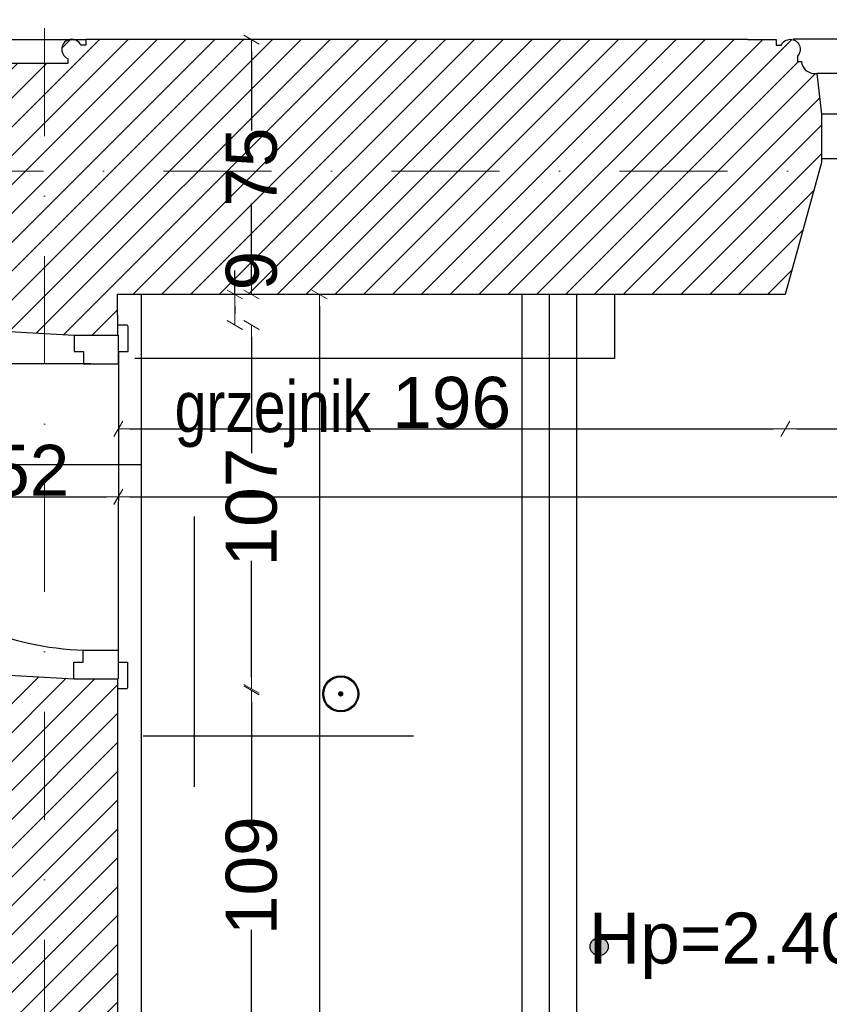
# Model space of a CAD drawing. Header units: millimetres. Extents: x 77315 to 1057463, y -108895 to -47643.
# Tile 46 of 62: x 101895 to 104276, y -95871 to -92975. Entities that reach past the tile are written whole.
import ezdxf

# ---------------------------------------------------------------- set-up
doc = ezdxf.new("R2010")
doc.units = ezdxf.units.MM
doc.header["$MEASUREMENT"] = 0
doc.linetypes.add('Dot & Dashed', pattern=[670.277762, 317.5, -176.388889, 0, -176.388874])
for name, color, linetype in [('A-DRZWI', 7, 'Continuous'), ('A-WYSOKOSCI', 7, 'Continuous'), ('belki nad', 7, 'Continuous'), ('CO TO JEST', 7, 'Continuous'), ('detalokna', 7, 'Continuous'), ('DIM MALY', 7, 'Continuous'), ('Drawing & Figure', 7, 'Continuous'), ('DRZWI', 7, 'Continuous'), ('linia nadproza', 7, 'Continuous'), ('Nowe_Annotation - Text', 7, 'Continuous'), ('Nowe_Interior - Lamp', 7, 'Continuous'), ('OKNO_DETAL', 7, 'Continuous'), ('opisy inne', 7, 'Continuous'), ('OSIE', 7, 'Continuous'), ('SCIANY_KONSTR', 7, 'Continuous'), ('Structural - Bearing', 7, 'Continuous'), ('Structural - Grid', 7, 'Continuous')]:
    doc.layers.add(name, color=color, linetype=linetype)
doc.styles.add('STYL_AUTOMATYCZNY_1', font='arial.ttf')
doc.styles.add('STYL_AUTOMATYCZNY_2', font='arial.ttf')
doc.styles.add('STYL_AUTOMATYCZNY_6', font='arial.ttf', dxfattribs={"width": 0.8})
doc.dimstyles.new('STYL_AUTOMATYCZNY__1', dxfattribs={"dimtxt": 150, "dimasz": 34.231941, "dimexe": 0.18, "dimexo": 0.0625, "dimgap": 0, "dimtad": 1, "dimdec": 0, "dimlfac": 0.1, "dimzin": 0, "dimdsep": 46, "dimtxsty": 'STYL_AUTOMATYCZNY_2', "dimblk": 'ARROWHEAD_2', "dimblk1": 'ARROWHEAD_2', "dimblk2": 'ARROWHEAD_2', "dimcen": 0.09, "dimse1": 1, "dimse2": 1, "dimclrd": 7, "dimclre": 7, "dimclrt": 7, "dimadec": 0, "dimazin": 0, "dimtfac": 1, "dimtdec": 4, "dimtmove": 0, "dimatfit": 3, "dimfxl": 0, "dimtolj": 1, "dimtzin": 0, "dimarcsym": 0})
doc.dimstyles.new('STYL_AUTOMATYCZNY__2', dxfattribs={"dimtxt": 150, "dimasz": 34.231941, "dimexe": 0.18, "dimexo": 0.0625, "dimgap": 0, "dimtad": 1, "dimtih": 1, "dimtoh": 1, "dimdec": 0, "dimlfac": 0.1, "dimzin": 0, "dimdsep": 46, "dimtxsty": 'STYL_AUTOMATYCZNY_2', "dimblk": 'ARROWHEAD_2', "dimblk1": 'ARROWHEAD_2', "dimblk2": 'ARROWHEAD_2', "dimcen": 0.09, "dimse1": 1, "dimse2": 1, "dimclrd": 7, "dimclre": 7, "dimclrt": 7, "dimadec": 0, "dimazin": 0, "dimtfac": 1, "dimtdec": 4, "dimtmove": 0, "dimatfit": 3, "dimfxl": 0, "dimtolj": 1, "dimtzin": 0, "dimarcsym": 0})
pattern_1 = [(45, (0, 0), (-42.426407, 42.426407), [])]

# ---------------------------------------------------------------- blocks, each defined once
blk = doc.blocks.new('ARROWHEAD_2')
at = {"color": 0, "linetype": 'Continuous', "lineweight": 0}
for p, q in [((0, 0), (-1, 0)), ((-0.378, -0.655), (0.378, 0.655))]:
    blk.add_line(p, q, dxfattribs=at)
blk = doc.blocks.new('*D75')
at = {"layer": 'Defpoints', "color": 0}
for p in [(102575.7, -93782.9), (102372.8, -93872.9), (102527.4, -93872.9)]:
    blk.add_point(p, dxfattribs=at)
at = {"layer": 'DIM MALY', "color": 7, "lineweight": -2}
for p, q in [((102527.4, -93782.9), (102527.4, -93712.8)), ((102527.4, -93817.1), (102527.4, -93838.7))]:
    blk.add_line(p, q, dxfattribs=at)
at = {"layer": 'DIM MALY', "color": 7, "lineweight": -2, "xscale": 34.23194115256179, "yscale": 34.23194115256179, "zscale": 34.23194115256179}
for p, rotation in [((102527.4, -93782.9), 90), ((102527.4, -93872.9), 270)]:
    blk.add_blockref('ARROWHEAD_2', p, dxfattribs=dict(at, rotation=rotation))
at = {"layer": 'DIM MALY', "color": 7, "insert": (102576.7, -93712.8), "char_height": 150, "attachment_point": 5, "rotation": 90, "style": 'STYL_AUTOMATYCZNY_2'}
blk.add_mtext('\\A1;9', dxfattribs=at)
blk = doc.blocks.new('*D76')
at = {"layer": 'Defpoints', "color": 0}
for p in [(102380.5, -93872.9), (102370.5, -94942.9), (102576.7, -94942.9)]:
    blk.add_point(p, dxfattribs=at)
at = {"layer": 'DIM MALY', "color": 7, "lineweight": -2}
for p, q in [((102576.7, -93907.1), (102576.7, -94249.6)), ((102576.7, -94908.7), (102576.7, -94566.9))]:
    blk.add_line(p, q, dxfattribs=at)
at = {"layer": 'DIM MALY', "color": 7, "lineweight": -2, "xscale": 34.23194115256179, "yscale": 34.23194115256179, "zscale": 34.23194115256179}
for p, rotation in [((102576.7, -93872.9), 90), ((102576.7, -94942.9), 270)]:
    blk.add_blockref('ARROWHEAD_2', p, dxfattribs=dict(at, rotation=rotation))
at = {"layer": 'DIM MALY', "color": 7, "insert": (102576.7, -94408.3), "char_height": 150, "attachment_point": 5, "rotation": 90, "style": 'STYL_AUTOMATYCZNY_2'}
blk.add_mtext('\\A1;107', dxfattribs=at)
blk = doc.blocks.new('*D77')
at = {"layer": 'Defpoints', "color": 0}
for p in [(102370.5, -94947.4), (102576.7, -96037.4), (102762.2, -96037.4)]:
    blk.add_point(p, dxfattribs=at)
at = {"layer": 'DIM MALY', "color": 7, "lineweight": -2}
for p, q in [((102576.7, -94981.6), (102576.7, -95333.9)), ((102576.7, -96003.1), (102576.7, -95651.5))]:
    blk.add_line(p, q, dxfattribs=at)
at = {"layer": 'DIM MALY', "color": 7, "lineweight": -2, "xscale": 34.23194115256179, "yscale": 34.23194115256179, "zscale": 34.23194115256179}
for p, rotation in [((102576.7, -94947.4), 90), ((102576.7, -96037.4), 270)]:
    blk.add_blockref('ARROWHEAD_2', p, dxfattribs=dict(at, rotation=rotation))
at = {"layer": 'DIM MALY', "color": 7, "insert": (102576.7, -95492.7), "char_height": 150, "attachment_point": 5, "rotation": 90, "style": 'STYL_AUTOMATYCZNY_2'}
blk.add_mtext('\\A1;109', dxfattribs=at)
blk = doc.blocks.new('*D80')
at = {"layer": 'Defpoints', "color": 0}
for p in [(102576.2, -93782.9), (102112.2, -99952.8), (102776.7, -99952.8)]:
    blk.add_point(p, dxfattribs=at)
at = {"layer": 'DIM MALY', "color": 7, "lineweight": -2}
for p, q in [((102776.7, -93817.1), (102776.7, -96702.1)), ((102776.7, -99918.6), (102776.7, -97034.3))]:
    blk.add_line(p, q, dxfattribs=at)
at = {"layer": 'DIM MALY', "color": 7, "lineweight": -2, "xscale": 34.23194115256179, "yscale": 34.23194115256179, "zscale": 34.23194115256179}
for p, rotation in [((102776.7, -93782.9), 90), ((102776.7, -99952.8), 270)]:
    blk.add_blockref('ARROWHEAD_2', p, dxfattribs=dict(at, rotation=rotation))
at = {"layer": 'DIM MALY', "color": 7, "insert": (102776.7, -96868.2), "char_height": 150, "attachment_point": 5, "rotation": 90, "style": 'STYL_AUTOMATYCZNY_2'}
blk.add_mtext('\\A1;617', dxfattribs=at)
blk = doc.blocks.new('*D240')
at = {"layer": 'Defpoints', "color": 0}
for p in [(102184.5, -93987.9), (101664, -94246.8), (102184.5, -94377.8)]:
    blk.add_point(p, dxfattribs=at)
at = {"layer": 'DIM MALY', "color": 7, "lineweight": -2}
blk.add_line((101698.3, -94377.8), (102150.3, -94377.8), dxfattribs=at)
at = {"layer": 'DIM MALY', "color": 7, "lineweight": -2, "xscale": 34.23194115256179, "yscale": 34.23194115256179, "zscale": 34.23194115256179, "rotation": 180}
blk.add_blockref('ARROWHEAD_2', (101664, -94377.8), dxfattribs=at)
at = {"layer": 'DIM MALY', "color": 7, "lineweight": -2, "xscale": 34.23194115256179, "yscale": 34.23194115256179, "zscale": 34.23194115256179}
blk.add_blockref('ARROWHEAD_2', (102184.5, -94377.8), dxfattribs=at)
at = {"layer": 'DIM MALY', "color": 7, "insert": (101924, -94301.2), "char_height": 150, "attachment_point": 5, "style": 'STYL_AUTOMATYCZNY_2'}
blk.add_mtext('\\A1;52', dxfattribs=at)
blk = doc.blocks.new('*D241')
at = {"layer": 'Defpoints', "color": 0}
for p in [(102184.5, -93788), (104146.5, -93788.2), (104146.5, -94177.9)]:
    blk.add_point(p, dxfattribs=at)
at = {"layer": 'DIM MALY', "color": 7, "lineweight": -2}
blk.add_line((102218.8, -94177.9), (104112.2, -94177.9), dxfattribs=at)
at = {"layer": 'DIM MALY', "color": 7, "lineweight": -2, "xscale": 34.23194115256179, "yscale": 34.23194115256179, "zscale": 34.23194115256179, "rotation": 180}
blk.add_blockref('ARROWHEAD_2', (102184.5, -94177.9), dxfattribs=at)
at = {"layer": 'DIM MALY', "color": 7, "lineweight": -2, "xscale": 34.23194115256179, "yscale": 34.23194115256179, "zscale": 34.23194115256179}
blk.add_blockref('ARROWHEAD_2', (104146.5, -94177.9), dxfattribs=at)
at = {"layer": 'DIM MALY', "color": 7, "insert": (103165.1, -94101.3), "char_height": 150, "attachment_point": 5, "style": 'STYL_AUTOMATYCZNY_2'}
blk.add_mtext('\\A1;196', dxfattribs=at)
blk = doc.blocks.new('*D299')
at = {"layer": 'Defpoints', "color": 0}
for p in [(102595.7, -93033.5), (102576.7, -93782.9), (102595.6, -93782.9)]:
    blk.add_point(p, dxfattribs=at)
at = {"layer": 'DIM MALY', "color": 7, "lineweight": -2}
for p, q in [((102576.7, -93067.7), (102576.7, -93301)), ((102576.7, -93748.6), (102576.7, -93515.8))]:
    blk.add_line(p, q, dxfattribs=at)
at = {"layer": 'DIM MALY', "color": 7, "lineweight": -2, "xscale": 34.23194115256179, "yscale": 34.23194115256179, "zscale": 34.23194115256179}
for p, rotation in [((102576.7, -93033.5), 90), ((102576.7, -93782.9), 270)]:
    blk.add_blockref('ARROWHEAD_2', p, dxfattribs=dict(at, rotation=rotation))
at = {"layer": 'DIM MALY', "color": 7, "insert": (102576.7, -93408.4), "char_height": 150, "attachment_point": 5, "rotation": 90, "style": 'STYL_AUTOMATYCZNY_2'}
blk.add_mtext('\\A1;75', dxfattribs=at)
blk = doc.blocks.new('*D311')
at = {"layer": 'Defpoints', "color": 0}
for p in [(107046.6, -93782.9), (102184.5, -93987.8), (107046.6, -94377.9)]:
    blk.add_point(p, dxfattribs=at)
at = {"layer": 'DIM MALY', "color": 7, "lineweight": -2}
blk.add_line((102218.8, -94377.9), (107012.4, -94377.9), dxfattribs=at)
at = {"layer": 'DIM MALY', "color": 7, "lineweight": -2, "xscale": 34.23194115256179, "yscale": 34.23194115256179, "zscale": 34.23194115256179, "rotation": 180}
blk.add_blockref('ARROWHEAD_2', (102184.5, -94377.9), dxfattribs=at)
at = {"layer": 'DIM MALY', "color": 7, "lineweight": -2, "xscale": 34.23194115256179, "yscale": 34.23194115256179, "zscale": 34.23194115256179}
blk.add_blockref('ARROWHEAD_2', (107046.6, -94377.9), dxfattribs=at)
at = {"layer": 'DIM MALY', "color": 7, "insert": (104615.2, -94301.3), "char_height": 150, "attachment_point": 5, "style": 'STYL_AUTOMATYCZNY_2'}
blk.add_mtext('\\A1;486', dxfattribs=at)
blk = doc.blocks.new('*D312')
at = {"layer": 'Defpoints', "color": 0}
for p in [(102184.5, -93788), (104146.5, -93788.2), (104146.5, -94177.9)]:
    blk.add_point(p, dxfattribs=at)
at = {"layer": 'DIM MALY', "color": 7, "lineweight": -2}
blk.add_line((102218.8, -94177.9), (104112.2, -94177.9), dxfattribs=at)
at = {"layer": 'DIM MALY', "color": 7, "lineweight": -2, "xscale": 34.23194115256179, "yscale": 34.23194115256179, "zscale": 34.23194115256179, "rotation": 180}
blk.add_blockref('ARROWHEAD_2', (102184.5, -94177.9), dxfattribs=at)
at = {"layer": 'DIM MALY', "color": 7, "lineweight": -2, "xscale": 34.23194115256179, "yscale": 34.23194115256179, "zscale": 34.23194115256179}
blk.add_blockref('ARROWHEAD_2', (104146.5, -94177.9), dxfattribs=at)
at = {"layer": 'DIM MALY', "color": 7, "insert": (103165.1, -94101.3), "char_height": 150, "attachment_point": 5, "style": 'STYL_AUTOMATYCZNY_2'}
blk.add_mtext('\\A1;196', dxfattribs=at)
blk = doc.blocks.new('*D313')
at = {"layer": 'Defpoints', "color": 0}
for p in [(104146.5, -93788.2), (105166.5, -93788), (105166.5, -94177.9)]:
    blk.add_point(p, dxfattribs=at)
at = {"layer": 'DIM MALY', "color": 7, "lineweight": -2}
blk.add_line((104180.7, -94177.9), (105132.3, -94177.9), dxfattribs=at)
at = {"layer": 'DIM MALY', "color": 7, "lineweight": -2, "xscale": 34.23194115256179, "yscale": 34.23194115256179, "zscale": 34.23194115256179, "rotation": 180}
blk.add_blockref('ARROWHEAD_2', (104146.5, -94177.9), dxfattribs=at)
at = {"layer": 'DIM MALY', "color": 7, "lineweight": -2, "xscale": 34.23194115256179, "yscale": 34.23194115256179, "zscale": 34.23194115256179}
blk.add_blockref('ARROWHEAD_2', (105166.5, -94177.9), dxfattribs=at)
at = {"layer": 'DIM MALY', "color": 7, "insert": (104656.1, -94101.3), "char_height": 150, "attachment_point": 5, "style": 'STYL_AUTOMATYCZNY_2'}
blk.add_mtext('\\A1;102', dxfattribs=at)
blk = doc.blocks.new('*D314')
at = {"layer": 'Defpoints', "color": 0}
for p in [(102184.5, -93788), (104146.5, -93788.2), (104146.5, -94177.9)]:
    blk.add_point(p, dxfattribs=at)
at = {"layer": 'DIM MALY', "color": 7, "lineweight": -2}
blk.add_line((102218.8, -94177.9), (104112.2, -94177.9), dxfattribs=at)
at = {"layer": 'DIM MALY', "color": 7, "lineweight": -2, "xscale": 34.23194115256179, "yscale": 34.23194115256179, "zscale": 34.23194115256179, "rotation": 180}
blk.add_blockref('ARROWHEAD_2', (102184.5, -94177.9), dxfattribs=at)
at = {"layer": 'DIM MALY', "color": 7, "lineweight": -2, "xscale": 34.23194115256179, "yscale": 34.23194115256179, "zscale": 34.23194115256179}
blk.add_blockref('ARROWHEAD_2', (104146.5, -94177.9), dxfattribs=at)
at = {"layer": 'DIM MALY', "color": 7, "insert": (103165.1, -94101.3), "char_height": 150, "attachment_point": 5, "style": 'STYL_AUTOMATYCZNY_2'}
blk.add_mtext('\\A1;196', dxfattribs=at)
blk = doc.blocks.new('*D315')
at = {"layer": 'Defpoints', "color": 0}
for p in [(104146.5, -93788.2), (105166.5, -93788), (105166.5, -94177.9)]:
    blk.add_point(p, dxfattribs=at)
at = {"layer": 'DIM MALY', "color": 7, "lineweight": -2}
blk.add_line((104180.7, -94177.9), (105132.3, -94177.9), dxfattribs=at)
at = {"layer": 'DIM MALY', "color": 7, "lineweight": -2, "xscale": 34.23194115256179, "yscale": 34.23194115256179, "zscale": 34.23194115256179, "rotation": 180}
blk.add_blockref('ARROWHEAD_2', (104146.5, -94177.9), dxfattribs=at)
at = {"layer": 'DIM MALY', "color": 7, "lineweight": -2, "xscale": 34.23194115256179, "yscale": 34.23194115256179, "zscale": 34.23194115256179}
blk.add_blockref('ARROWHEAD_2', (105166.5, -94177.9), dxfattribs=at)
at = {"layer": 'DIM MALY', "color": 7, "insert": (104656.1, -94101.3), "char_height": 150, "attachment_point": 5, "style": 'STYL_AUTOMATYCZNY_2'}
blk.add_mtext('\\A1;102', dxfattribs=at)
blk = doc.blocks.new('*D375')
at = {"layer": 'Defpoints', "color": 0}
for p in [(118544.1, -91645.4), (118544.1, -93063.4), (87564.1, -93467.4)]:
    blk.add_point(p, dxfattribs=at)
at = {"layer": 'DIM MALY', "color": 7, "lineweight": -2}
blk.add_line((87598.4, -91645.4), (118509.9, -91645.4), dxfattribs=at)
at = {"layer": 'DIM MALY', "color": 7, "lineweight": -2, "xscale": 34.23194115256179, "yscale": 34.23194115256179, "zscale": 34.23194115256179, "rotation": 180}
blk.add_blockref('ARROWHEAD_2', (87564.1, -91645.4), dxfattribs=at)
at = {"layer": 'DIM MALY', "color": 7, "lineweight": -2, "xscale": 34.23194115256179, "yscale": 34.23194115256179, "zscale": 34.23194115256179}
blk.add_blockref('ARROWHEAD_2', (118544.1, -91645.4), dxfattribs=at)
at = {"layer": 'DIM MALY', "color": 7, "insert": (103054.1, -91568.7), "char_height": 150, "attachment_point": 5, "style": 'STYL_AUTOMATYCZNY_2'}
blk.add_mtext('\\A1;3098', dxfattribs=at)

msp = doc.modelspace()

# ---------------------------------------------------------------- hatches: boundary and pattern name
at = {"layer": 'A-WYSOKOSCI'}
msp.add_hatch(color=256, dxfattribs=at).paths.add_polyline_path([(103625.7, -95701.1, 1), (103572.3, -95701.1, 1)])
at = {"layer": 'Drawing & Figure'}
h = msp.add_hatch(dxfattribs=at)
h.set_pattern_fill('Common_Brick_0002', color=256, style=0, pattern_type=2)
h.set_pattern_definition(pattern_1)
h.paths.add_polyline_path([(99072.5, -93395.1), (99163.3, -93782.9), (101390.5, -93782.9), (101652.9, -93782.9), (101664.5, -93782.9), (101664.5, -93880.3), (102055.1, -93902.6), (102182.1, -93902.2), (102181.7, -93782.8), (103531.9, -93782.9), (103531.9, -93783), (104146.5, -93783), (104252.6, -93395.1), (104252.6, -93389), (104252.6, -93382.6), (104252.6, -93252.6), (104239.3, -93132.6), (104229.7, -93132.6, -0.383982), (104194.2, -93097.2), (104181.9, -93097.2), (104181.9, -93082.2, 1.205804), (104134.1, -93050), (104119.3, -93050), (104119.3, -93032.6), (104036.6, -93032.6), (102171.9, -93032.6), (102089.2, -93032.6), (102089.2, -93050), (102074.4, -93050, 0.263086), (102051.4, -93032.6), (102043.5, -93032.6, 0.761796), (102036, -93088.6), (102036, -93103.5), (101589.2, -93103.5), (101142.4, -93103.5), (101142.4, -93088.6, 0.761796), (101134.9, -93032.6), (101127, -93032.6, 0.263086), (101104, -93050), (101089.2, -93050), (101089.2, -93032.6), (101079.9, -93032.6), (99205.8, -93035.2), (99205.8, -93052.7), (99191, -93052.7, 1.205804), (99143.2, -93084.9), (99143.2, -93099.9), (99130.8, -93099.9, -0.383982), (99095.3, -93135.2), (99085.8, -93135.2), (99072.5, -93255.2)])
h = msp.add_hatch(dxfattribs=at)
h.set_pattern_fill('Common_Brick_0002', color=256, style=0, pattern_type=2)
h.set_pattern_definition(pattern_1)
h.paths.add_polyline_path([(99094.4, -98984.5), (99094.4, -99114.5), (99105, -99682.9), (101265, -99682.9), (101265, -99914.6), (101265, -100205.7), (101265, -100632.9), (101664.2, -100632.9), (101664.2, -101174.4), (101974.1, -101174.4), (101974.1, -100521.7), (102874.1, -100527), (102875, -100087.3), (102850.9, -100084.7), (102850.9, -99957.3), (102821.1, -99957.2), (102821.1, -99956.7), (102191.9, -99954.2), (102190.9, -99903.3), (101953.7, -99903.3), (101953, -99466.3), (101952.9, -99403.3), (102190.9, -99403.3), (102188.5, -99228.9), (102184.6, -98949.9), (102182, -98765.8), (102162, -98765.8), (102087.1, -98765.8), (102087.1, -98765.9), (101949.5, -98769.1), (101949.5, -98625.8), (102182, -98625.8), (102181.9, -94913.1), (102053.8, -94913.1), (101659.4, -94891.2), (101644.5, -98079.9), (101329.1, -98081.1), (101314.5, -98961), (99339.4, -98984.5), (99339.4, -98984.2), (99259.4, -98984.3), (99179.4, -98984.4), (99124.2, -98984.5)])
at = {"layer": 'Nowe_Interior - Lamp'}
h = msp.add_hatch(color=256, dxfattribs=at)
h.paths.add_polyline_path([(102785.8, -94957.8, 1), (102891.8, -94957.8, 1)])
h.paths.add_polyline_path([(102888.8, -94957.8, -1), (102788.8, -94957.8, -1)], flags=0)
msp.add_hatch(color=256, dxfattribs=at).paths.add_polyline_path([(102846.8, -94957.8, 1), (102830.8, -94957.8, 1)])

# ---------------------------------------------------------------- linework, layer by layer
at = {"layer": 'A-DRZWI'}
msp.add_lwpolyline([(102104.2, -93986.7), (101261.8, -93986.9, 0.414565), (102105.5, -94829.1)], format="xyb", dxfattribs=at)
at = {"layer": 'A-WYSOKOSCI'}
msp.add_circle((103599, -95701.1), 26.7, dxfattribs=at)
at = {"layer": 'belki nad'}
for p, q in [((102251.9, -93782.8), (102251.9, -99954.4)), ((103371.9, -93782.8), (103371.9, -99960)), ((103531.9, -93782.9), (103531.9, -99961))]:
    msp.add_line(p, q, dxfattribs=at)
at = {"layer": 'CO TO JEST'}
for p, q in [((103644, -93783), (103644, -93971.6)), ((103644, -93971.6), (102233.6, -93971.6))]:
    msp.add_line(p, q, dxfattribs=at)
at = {"layer": 'detalokna'}
for p, q in [((105173.6, -93032.1), (104169.4, -93032.1)), ((105099.1, -93132.6), (104239.3, -93132.6))]:
    msp.add_line(p, q, dxfattribs=at)
msp.add_lwpolyline([(104317.1, -93279.6), (104317.1, -93356.6), (104317.1, -93279.6), (104307.1, -93279.6), (104307.1, -93252.6), (104252.6, -93252.6), (104252.6, -93382.6), (104307.1, -93382.6), (104307.1, -93356.6), (104317.1, -93356.6)], dxfattribs=at)
at = {"layer": 'DIM MALY'}
msp.add_line((101579.8, -94282.9), (102251.9, -94282.9), dxfattribs=at)
at = {"layer": 'DRZWI'}
for p, q in [((102185.1, -93950.9), (102185.1, -93902.6)), ((102183.8, -94864.8), (102183.8, -94913.1))]:
    msp.add_line(p, q, dxfattribs=at)
for points in [[(102213.2, -93950.9), (102213.2, -93876.9, 0.414334), (102209.2, -93872.9), (102185.1, -93872.9)], [(102211.9, -94864.8), (102211.9, -94938.9, -0.414334), (102207.9, -94942.9), (102183.8, -94942.9)]]:
    msp.add_lwpolyline(points, format="xyb", dxfattribs=at)
for points in [[(102055.1, -93902.6), (102055.1, -93950.9), (102082.1, -93950.9), (102082.1, -93986.7), (102185.1, -93986.7), (102185.1, -93950.9), (102213.2, -93950.9)], [(102053.8, -94913.1), (102053.8, -94864.8), (102080.8, -94864.8), (102080.8, -94829.1), (102183.8, -94829.1), (102183.8, -94864.8), (102211.9, -94864.8)]]:
    msp.add_lwpolyline(points, dxfattribs=at)
at = {"layer": 'linia nadproza'}
msp.add_line((102185.2, -93952.9), (102183.8, -94829.1), dxfattribs=at)
at = {"layer": 'Nowe_Interior - Lamp'}
for radius in [53, 50]:
    msp.add_circle((102838.8, -94957.8), radius, dxfattribs=at)
at = {"layer": 'OKNO_DETAL'}
msp.add_line((101089.2, -93032.6), (102089.2, -93032.6), dxfattribs=at)
at = {"layer": 'opisy inne'}
for p, q in [((102408.2, -94435.6), (102408.2, -95231.3)), ((102258.2, -95081.3), (103053.2, -95081.3))]:
    msp.add_line(p, q, dxfattribs=at)
at = {"layer": 'OSIE'}
msp.add_line((103451.9, -93782.9), (103451.9, -99960.5), dxfattribs=at)
at = {"layer": 'SCIANY_KONSTR'}
for p, q in [((101664.5, -93880.4), (102055.1, -93902.6)), ((102055.1, -93902.6), (102182.1, -93902.2)), ((101659.4, -94891.2), (102053.8, -94913.1)), ((102053.8, -94913.1), (102181.9, -94913.1))]:
    msp.add_line(p, q, dxfattribs=at)
at = {"layer": 'Structural - Bearing'}
for p, q in [((104036.6, -93032.6), (102171.9, -93032.6)), ((104252.6, -93395.1), (104146.5, -93783)), ((102181.7, -93782.8), (102182.1, -93902.2)), ((104146.5, -93783), (102181.7, -93782.8)), ((102181.9, -94913.1), (102182, -98625.8))]:
    msp.add_line(p, q, dxfattribs=at)
for points in [[(102171.9, -93032.6), (102089.2, -93032.6), (102089.2, -93050), (102074.4, -93050, 1.478383), (102036, -93088.6), (102036, -93103.5), (101589.2, -93103.5)], [(104036.6, -93032.6), (104119.3, -93032.6), (104119.3, -93050), (104134.1, -93050, -1.205804), (104181.9, -93082.2), (104181.9, -93097.2), (104194.2, -93097.2, 0.383982), (104229.7, -93132.6), (104239.3, -93132.6), (104252.6, -93252.6), (104252.6, -93395.1)]]:
    msp.add_lwpolyline(points, format="xyb", dxfattribs=at)
at = {"layer": 'Structural - Grid', "linetype": 'Dot & Dashed', "lineweight": 15}
for p, q in [((101967.3, -107395.1), (101967.3, -90539.7)), ((118724.5, -93420.2), (80780, -93420.2))]:
    msp.add_line(p, q, dxfattribs=at)

# ---------------------------------------------------------------- texts
at = {"layer": 'A-WYSOKOSCI', "insert": (103967.3, -95698.8), "char_height": 150, "attachment_point": 5, "style": 'STYL_AUTOMATYCZNY_1'}
msp.add_mtext('\\A1;{\\pqc;\\fArial|b0|i0|c238|p0;\\W1.000000;Hp=2.40}', dxfattribs=at)
at = {"layer": 'Nowe_Annotation - Text', "insert": (102350.4, -94233.2), "char_height": 150, "attachment_point": 7, "style": 'STYL_AUTOMATYCZNY_6'}
msp.add_mtext('\\A1;{\\pql;\\fArial|b0|i0|c238|p0;\\W0.800000;grzejnik }', dxfattribs=at)

# ---------------------------------------------------------------- dimensions: what is measured, and where the dimension line sits
at = {"layer": 'DIM MALY'}
for base, p1, p2, picture, middle in [((118544.1, -91645.4), (87564.1, -93467.4), (118544.1, -93063.4), '*D375', (103054.1, -91645.4)), ((107046.6, -94377.9), (102184.5, -93987.8), (107046.6, -93782.9), '*D311', (104615.2, -94377.9)), ((104146.5, -94177.9), (102184.5, -93788), (104146.5, -93788.2), '*D241', (103165.1, -94177.9)), ((104146.5, -94177.9), (102184.5, -93788), (104146.5, -93788.2), '*D312', (103165.1, -94177.9)), ((104146.5, -94177.9), (102184.5, -93788), (104146.5, -93788.2), '*D314', (103165.1, -94177.9)), ((105166.5, -94177.9), (104146.5, -93788.2), (105166.5, -93788), '*D313', (104656.1, -94177.9)), ((105166.5, -94177.9), (104146.5, -93788.2), (105166.5, -93788), '*D315', (104656.1, -94177.9)), ((102184.5, -94377.8), (101664, -94246.8), (102184.5, -93987.9), '*D240', (101924, -94377.8))]:
    dim = msp.add_linear_dim(base=base, p1=p1, p2=p2, dimstyle='STYL_AUTOMATYCZNY__2', dxfattribs=at)
    dim.commit()
    dim.dimension.update_dxf_attribs({"geometry": picture, "text_midpoint": middle, "dimtype": 160})
for base, p1, p2, picture, middle in [((102576.7, -93782.9), (102595.7, -93033.5), (102595.6, -93782.9), '*D299', (102576.7, -93408.4)), ((102527.4, -93872.9), (102575.7, -93782.9), (102372.8, -93872.9), '*D75', (102576.7, -93712.8)), ((102776.7, -99952.8), (102576.2, -93782.9), (102112.2, -99952.8), '*D80', (102776.7, -96868.2)), ((102576.7, -94942.9), (102380.5, -93872.9), (102370.5, -94942.9), '*D76', (102576.7, -94408.3)), ((102576.7, -96037.4), (102370.5, -94947.4), (102762.2, -96037.4), '*D77', (102576.7, -95492.7))]:
    dim = msp.add_linear_dim(base=base, p1=p1, p2=p2, angle=270, dimstyle='STYL_AUTOMATYCZNY__1', dxfattribs=at)
    dim.commit()
    dim.dimension.update_dxf_attribs({"geometry": picture, "text_midpoint": middle, "dimtype": 160, "text_rotation": 90})

doc.saveas('drawing.dxf')
